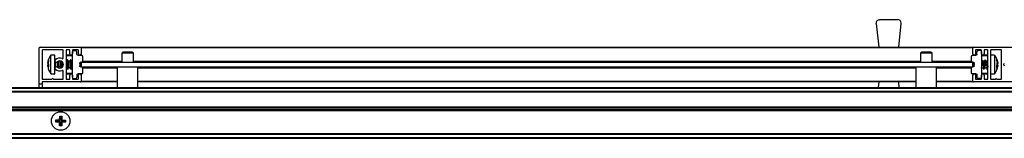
# Model space of a CAD drawing. Header units: millimetres. Extents: x 2867.23 to 2868.93, y 3696.15 to 3696.2.
# Tile 2 of 4: x 2867.656 to 2868.08, y 3696.1517 to 3696.203. Entities that reach past the tile are written whole.
import ezdxf

# ---------------------------------------------------------------- set-up
doc = ezdxf.new("R2010")
doc.units = ezdxf.units.MM
doc.layers.add('SANINDUSA', color=3, linetype='Continuous')

msp = doc.modelspace()

# ---------------------------------------------------------------- linework, layer by layer
at = {"layer": 'SANINDUSA'}
for p, q in [((2868.024888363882, 3696.201331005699), (2868.024880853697, 3696.201481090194)), ((2868.024888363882, 3696.201331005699), (2868.025919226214, 3696.191081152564)), ((2868.026380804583, 3696.202981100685), (2868.034063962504, 3696.202981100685)), ((2868.034525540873, 3696.191081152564), (2868.035556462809, 3696.201331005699)), ((2867.664422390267, 3696.17508112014), (2867.664422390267, 3696.190781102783)), ((2867.664722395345, 3696.191081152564), (2867.682122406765, 3696.191081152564)), ((2867.665622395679, 3696.189781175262), (2867.665622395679, 3696.177381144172)), ((2867.674622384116, 3696.189881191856), (2867.665722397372, 3696.189881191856)), ((2867.674722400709, 3696.186439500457), (2867.674722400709, 3696.189781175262)), ((2867.67592239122, 3696.189781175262), (2867.67592239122, 3696.177381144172)), ((2867.677422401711, 3696.189881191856), (2867.676022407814, 3696.189881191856)), ((2867.677522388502, 3696.188181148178), (2867.677522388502, 3696.189781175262)), ((2867.678722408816, 3696.189781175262), (2867.678722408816, 3696.188181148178)), ((2867.678722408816, 3696.189581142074), (2867.680131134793, 3696.18955658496)), ((2867.678722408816, 3696.178081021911), (2867.678722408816, 3696.189081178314)), ((2867.681122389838, 3696.189881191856), (2867.678822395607, 3696.189881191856)), ((2867.680622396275, 3696.188072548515), (2867.680622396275, 3696.1890566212)), ((2867.681222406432, 3696.188181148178), (2867.681222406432, 3696.189781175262)), ((2867.682422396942, 3696.191081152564), (2868.066422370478, 3696.191081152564)), ((2867.682422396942, 3696.191081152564), (2867.682422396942, 3696.190781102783)), ((2868.066422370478, 3696.190781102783), (2867.682422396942, 3696.190781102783)), ((2867.682422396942, 3696.190781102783), (2867.682422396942, 3696.188181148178)), ((2867.700422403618, 3696.18898116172), (2867.699922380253, 3696.188481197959)), ((2867.704422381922, 3696.18898116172), (2867.700422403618, 3696.18898116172)), ((2867.704922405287, 3696.188481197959), (2867.704422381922, 3696.18898116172)), ((2868.044422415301, 3696.18898116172), (2868.043922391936, 3696.188481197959)), ((2868.048422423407, 3696.18898116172), (2868.044422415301, 3696.18898116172)), ((2868.048922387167, 3696.188481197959), (2868.048422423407, 3696.18898116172)), ((2868.066422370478, 3696.190781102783), (2868.066422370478, 3696.191081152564)), ((2868.066422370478, 3696.188181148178), (2868.066422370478, 3696.190781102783)), ((2868.06672242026, 3696.191081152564), (2868.084122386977, 3696.191081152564)), ((2868.067622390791, 3696.189781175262), (2868.067622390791, 3696.188181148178)), ((2868.070022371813, 3696.189881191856), (2868.067722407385, 3696.189881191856)), ((2868.068222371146, 3696.188072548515), (2868.068222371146, 3696.1890566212)), ((2868.070122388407, 3696.189581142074), (2868.068713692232, 3696.18955658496)), ((2868.070122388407, 3696.188181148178), (2868.070122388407, 3696.189781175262)), ((2868.070122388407, 3696.189081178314), (2868.070122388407, 3696.178081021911)), ((2868.07132240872, 3696.189781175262), (2868.07132240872, 3696.188181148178)), ((2868.072822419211, 3696.189881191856), (2868.07142236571, 3696.189881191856)), ((2868.0729223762, 3696.177381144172), (2868.0729223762, 3696.189781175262)), ((2868.074122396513, 3696.189781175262), (2868.074122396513, 3696.177381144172)), ((2868.078722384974, 3696.189881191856), (2868.074222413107, 3696.189881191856)), ((2868.078822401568, 3696.177381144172), (2868.078822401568, 3696.189781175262)), ((2867.66805778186, 3696.184238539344), (2867.668391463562, 3696.185767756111)), ((2867.668391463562, 3696.185533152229), (2867.66805778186, 3696.183975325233)), ((2867.668391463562, 3696.185035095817), (2867.66805778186, 3696.183706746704)), ((2867.668391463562, 3696.185767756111), (2867.668391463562, 3696.185533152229)), ((2867.669379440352, 3696.187519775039), (2867.669116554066, 3696.187178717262)), ((2867.671112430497, 3696.187581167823), (2867.669388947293, 3696.187581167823)), ((2867.669388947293, 3696.179581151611), (2867.669388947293, 3696.187581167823)), ((2867.671112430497, 3696.179581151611), (2867.671112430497, 3696.187581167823)), ((2867.671312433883, 3696.184733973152), (2867.671312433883, 3696.182428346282)), ((2867.672721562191, 3696.184988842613), (2867.672668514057, 3696.185082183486)), ((2867.673357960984, 3696.185041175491), (2867.672691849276, 3696.185041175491)), ((2867.673283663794, 3696.185179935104), (2867.673231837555, 3696.185041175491)), ((2867.673391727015, 3696.1851721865), (2867.673330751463, 3696.185041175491)), ((2867.673412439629, 3696.184990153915), (2867.673357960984, 3696.185026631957)), ((2867.678722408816, 3696.187381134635), (2867.67592239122, 3696.187381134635)), ((2867.676157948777, 3696.185041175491), (2867.67592239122, 3696.185041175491)), ((2867.678722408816, 3696.187581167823), (2867.676122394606, 3696.187581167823)), ((2867.676382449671, 3696.185581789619), (2867.676130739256, 3696.185041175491)), ((2867.676212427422, 3696.184990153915), (2867.676157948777, 3696.185026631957)), ((2867.676921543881, 3696.184988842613), (2867.676580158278, 3696.185589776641)), ((2867.677557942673, 3696.185041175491), (2867.676891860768, 3696.185041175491)), ((2867.67778247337, 3696.185581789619), (2867.677530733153, 3696.185041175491)), ((2867.677612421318, 3696.184990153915), (2867.677557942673, 3696.185026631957)), ((2867.678321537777, 3696.184988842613), (2867.677980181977, 3696.185589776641)), ((2867.678722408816, 3696.185041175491), (2867.678291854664, 3696.185041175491)), ((2867.681113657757, 3696.187572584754), (2867.682631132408, 3696.187546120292)), ((2867.682631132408, 3696.184595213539), (2867.68231367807, 3696.184589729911)), ((2867.682422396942, 3696.18454299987), (2867.682413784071, 3696.184611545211)), ((2867.682422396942, 3696.188181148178), (2867.682422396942, 3696.187549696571)), ((2867.682422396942, 3696.18459163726), (2867.682422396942, 3696.184581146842)), ((2867.682422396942, 3696.184581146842), (2868.066422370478, 3696.184581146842)), ((2867.682422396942, 3696.184581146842), (2867.682422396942, 3696.182581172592)), ((2867.683122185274, 3696.185081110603), (2867.699922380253, 3696.185081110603)), ((2867.683122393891, 3696.185095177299), (2867.683122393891, 3696.187046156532)), ((2867.699922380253, 3696.188481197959), (2867.699922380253, 3696.184581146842)), ((2867.704922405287, 3696.188481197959), (2867.699922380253, 3696.188481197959)), ((2867.704922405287, 3696.184581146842), (2867.704922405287, 3696.188481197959)), ((2867.704922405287, 3696.185081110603), (2868.043922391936, 3696.185081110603)), ((2868.043922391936, 3696.188481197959), (2868.043922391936, 3696.184581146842)), ((2868.048922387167, 3696.188481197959), (2868.043922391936, 3696.188481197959)), ((2868.048922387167, 3696.184581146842), (2868.048922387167, 3696.188481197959)), ((2868.048922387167, 3696.185081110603), (2868.065722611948, 3696.185081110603)), ((2868.06572237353, 3696.187046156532), (2868.06572237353, 3696.185095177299)), ((2868.066213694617, 3696.187546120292), (2868.067731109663, 3696.187572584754)), ((2868.066531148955, 3696.184589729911), (2868.066213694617, 3696.184595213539)), ((2868.066422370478, 3696.188181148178), (2868.066422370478, 3696.187549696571)), ((2868.066422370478, 3696.18459163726), (2868.066422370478, 3696.184581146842)), ((2868.066422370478, 3696.182581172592), (2868.066422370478, 3696.184581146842)), ((2868.072722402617, 3696.187581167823), (2868.070122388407, 3696.187581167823)), ((2868.0729223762, 3696.187381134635), (2868.070122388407, 3696.187381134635)), ((2868.070370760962, 3696.185644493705), (2868.070122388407, 3696.18531642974)), ((2868.070625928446, 3696.185020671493), (2868.070403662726, 3696.185639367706)), ((2868.071340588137, 3696.185041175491), (2868.070611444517, 3696.185041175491)), ((2868.071770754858, 3696.185644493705), (2868.071334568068, 3696.185068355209)), ((2868.072025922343, 3696.185020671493), (2868.071803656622, 3696.185639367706)), ((2868.072740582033, 3696.185041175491), (2868.072011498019, 3696.185041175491)), ((2868.0729223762, 3696.18531642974), (2868.072734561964, 3696.185068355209)), ((2868.075845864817, 3696.187581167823), (2868.074122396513, 3696.187581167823)), ((2868.075845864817, 3696.187581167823), (2868.075845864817, 3696.181981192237)), ((2868.076843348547, 3696.185343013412), (2868.076843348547, 3696.185729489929)), ((2868.076843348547, 3696.185729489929), (2868.077177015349, 3696.18429468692)), ((2868.077177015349, 3696.183861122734), (2868.076843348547, 3696.185343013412)), ((2868.076856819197, 3696.184218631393), (2868.077177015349, 3696.184292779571)), ((2868.077109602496, 3696.184583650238), (2868.07703330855, 3696.184912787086)), ((2867.66805778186, 3696.183975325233), (2867.668391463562, 3696.183531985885)), ((2867.66805778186, 3696.183706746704), (2867.668180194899, 3696.183349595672)), ((2867.66805778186, 3696.183186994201), (2867.668391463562, 3696.183630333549)), ((2867.66805778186, 3696.183455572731), (2867.668128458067, 3696.183458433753)), ((2867.668391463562, 3696.183229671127), (2867.66805778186, 3696.183186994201)), ((2867.668131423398, 3696.182843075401), (2867.66805778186, 3696.183186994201)), ((2867.66805778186, 3696.18292378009), (2867.668391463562, 3696.182995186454)), ((2867.66805778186, 3696.18292378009), (2867.668391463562, 3696.181394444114)), ((2867.668391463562, 3696.182594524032), (2867.66805778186, 3696.18292378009)), ((2867.668391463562, 3696.183531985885), (2867.668391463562, 3696.182594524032)), ((2867.671112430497, 3696.181921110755), (2867.671114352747, 3696.18194888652)), ((2867.672760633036, 3696.182049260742), (2867.672825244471, 3696.182188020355)), ((2867.672794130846, 3696.182121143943), (2867.673466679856, 3696.182121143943)), ((2867.672856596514, 3696.182023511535), (2867.672893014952, 3696.182121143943)), ((2867.673433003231, 3696.182121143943), (2867.673498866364, 3696.182005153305)), ((2867.674722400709, 3696.177381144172), (2867.674722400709, 3696.180722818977)), ((2867.67592239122, 3696.182121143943), (2867.676266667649, 3696.182121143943)), ((2867.676232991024, 3696.182121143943), (2867.676544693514, 3696.181572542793)), ((2867.676742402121, 3696.181580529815), (2867.67702522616, 3696.182188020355)), ((2867.676994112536, 3696.182121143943), (2867.677666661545, 3696.182121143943)), ((2867.677633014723, 3696.182121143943), (2867.677944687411, 3696.181572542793)), ((2867.678142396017, 3696.181580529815), (2867.678425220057, 3696.182188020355)), ((2867.678394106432, 3696.182121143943), (2867.678722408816, 3696.182121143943)), ((2867.681822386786, 3696.184089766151), (2867.681822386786, 3696.183072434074)), ((2867.68231367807, 3696.182572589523), (2867.682631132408, 3696.182566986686)), ((2867.682422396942, 3696.182581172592), (2868.066422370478, 3696.182581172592)), ((2867.682422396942, 3696.182570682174), (2867.682422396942, 3696.182581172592)), ((2867.697972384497, 3696.182081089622), (2867.683122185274, 3696.182081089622)), ((2867.683122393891, 3696.180116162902), (2867.683122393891, 3696.182067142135)), ((2867.697972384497, 3696.182581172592), (2867.697972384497, 3696.173681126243)), ((2867.706872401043, 3696.173681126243), (2867.706872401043, 3696.182581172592)), ((2868.041972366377, 3696.182081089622), (2867.706872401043, 3696.182081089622)), ((2868.041972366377, 3696.182581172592), (2868.041972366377, 3696.173681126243)), ((2868.050872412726, 3696.173681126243), (2868.050872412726, 3696.182581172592)), ((2868.065722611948, 3696.182081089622), (2868.050872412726, 3696.182081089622)), ((2868.06572237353, 3696.182067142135), (2868.06572237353, 3696.180116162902)), ((2868.066213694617, 3696.182566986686), (2868.066531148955, 3696.182572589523)), ((2868.066422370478, 3696.182581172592), (2868.066422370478, 3696.182570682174)), ((2868.066922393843, 3696.183023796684), (2868.06687089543, 3696.182715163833)), ((2868.067022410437, 3696.183072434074), (2868.067022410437, 3696.184089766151)), ((2868.070122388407, 3696.181977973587), (2868.070210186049, 3696.182093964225)), ((2868.070225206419, 3696.182121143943), (2868.070933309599, 3696.182121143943)), ((2868.070918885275, 3696.182141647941), (2868.071141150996, 3696.181522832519)), ((2868.071174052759, 3696.181517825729), (2868.07161023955, 3696.182093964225)), ((2868.071625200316, 3696.182121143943), (2868.072333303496, 3696.182121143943)), ((2868.072318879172, 3696.182141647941), (2868.072541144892, 3696.181522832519)), ((2868.072574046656, 3696.181517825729), (2868.0729223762, 3696.181977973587)), ((2868.075845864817, 3696.181981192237), (2868.075845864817, 3696.179581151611)), ((2868.077177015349, 3696.18329630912), (2868.076843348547, 3696.183976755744)), ((2868.076843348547, 3696.183170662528), (2868.077177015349, 3696.183861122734)), ((2868.076843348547, 3696.182285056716), (2868.076843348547, 3696.183170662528)), ((2868.077177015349, 3696.182867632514), (2868.076843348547, 3696.182944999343)), ((2868.077177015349, 3696.182867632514), (2868.076843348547, 3696.182285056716)), ((2868.076843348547, 3696.181810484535), (2868.077019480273, 3696.18259488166)), ((2868.076917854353, 3696.18332480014), (2868.077177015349, 3696.183301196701)), ((2868.077040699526, 3696.182281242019), (2868.077177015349, 3696.182867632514)), ((2868.077074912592, 3696.183856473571), (2868.077177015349, 3696.183866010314)), ((2868.077177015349, 3696.183301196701), (2868.077084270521, 3696.182889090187)), ((2868.077085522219, 3696.184273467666), (2868.077177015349, 3696.183866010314)), ((2868.077085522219, 3696.182888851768), (2868.077177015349, 3696.18329630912)), ((2868.080004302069, 3696.184078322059), (2868.079776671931, 3696.183753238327)), ((2868.079776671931, 3696.183409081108), (2868.080004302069, 3696.183083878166)), ((2867.665622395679, 3696.175981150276), (2867.665622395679, 3696.17508112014)), ((2867.665722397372, 3696.177281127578), (2867.669872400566, 3696.177281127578)), ((2867.682122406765, 3696.17608116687), (2867.665722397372, 3696.17608116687)), ((2867.669388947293, 3696.179581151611), (2867.671112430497, 3696.179581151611)), ((2867.670472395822, 3696.177281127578), (2867.674622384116, 3696.177281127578)), ((2867.67592239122, 3696.179781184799), (2867.678722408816, 3696.179781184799)), ((2867.676022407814, 3696.177281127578), (2867.677422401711, 3696.177281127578)), ((2867.676122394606, 3696.179581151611), (2867.678722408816, 3696.179581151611)), ((2867.677522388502, 3696.177381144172), (2867.677522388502, 3696.178981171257)), ((2867.678722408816, 3696.178981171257), (2867.678722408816, 3696.177381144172)), ((2867.678722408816, 3696.17758117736), (2867.680131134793, 3696.177605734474)), ((2867.678822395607, 3696.177281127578), (2867.681122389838, 3696.177281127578)), ((2867.680622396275, 3696.179089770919), (2867.680622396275, 3696.178105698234)), ((2867.682631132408, 3696.179616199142), (2867.681113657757, 3696.17958973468)), ((2867.681222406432, 3696.177381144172), (2867.681222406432, 3696.178981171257)), ((2867.682422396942, 3696.179612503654), (2867.682422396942, 3696.178981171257)), ((2867.682422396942, 3696.178981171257), (2867.682422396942, 3696.176381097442)), ((2867.682422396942, 3696.176381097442), (2867.682422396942, 3696.17608116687)), ((2867.682422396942, 3696.176381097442), (2867.697972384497, 3696.176381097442)), ((2867.697972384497, 3696.17608116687), (2867.682422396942, 3696.17608116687)), ((2867.706872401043, 3696.176381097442), (2868.041972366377, 3696.176381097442)), ((2868.041972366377, 3696.17608116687), (2867.706872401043, 3696.17608116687)), ((2868.025919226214, 3696.17608116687), (2868.025677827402, 3696.173681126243)), ((2868.034766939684, 3696.173681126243), (2868.034525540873, 3696.17608116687)), ((2868.050872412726, 3696.176381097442), (2868.066422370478, 3696.176381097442)), ((2868.066422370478, 3696.17608116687), (2868.050872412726, 3696.17608116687)), ((2868.067731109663, 3696.17958973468), (2868.066213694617, 3696.179616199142)), ((2868.066422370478, 3696.179612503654), (2868.066422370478, 3696.178981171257)), ((2868.066422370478, 3696.176381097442), (2868.066422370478, 3696.178981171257)), ((2868.066422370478, 3696.17608116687), (2868.066422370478, 3696.176381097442)), ((2868.084122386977, 3696.17608116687), (2868.06672242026, 3696.17608116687)), ((2868.067622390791, 3696.178981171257), (2868.067622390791, 3696.177381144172)), ((2868.067722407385, 3696.177281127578), (2868.070022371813, 3696.177281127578)), ((2868.068222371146, 3696.179089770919), (2868.068222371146, 3696.178105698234)), ((2868.070122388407, 3696.17758117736), (2868.068713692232, 3696.177605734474)), ((2868.070122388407, 3696.179781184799), (2868.0729223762, 3696.179781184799)), ((2868.070122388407, 3696.179581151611), (2868.072722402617, 3696.179581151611)), ((2868.070122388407, 3696.177381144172), (2868.070122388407, 3696.178981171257)), ((2868.07132240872, 3696.178981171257), (2868.07132240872, 3696.177381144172)), ((2868.07142236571, 3696.177281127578), (2868.072822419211, 3696.177281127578)), ((2868.074122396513, 3696.179581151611), (2868.075845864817, 3696.179581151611)), ((2868.074222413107, 3696.177281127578), (2868.076172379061, 3696.177281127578)), ((2868.07677241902, 3696.177281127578), (2868.078722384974, 3696.177281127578)), ((2867.28042240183, 3696.173681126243), (2868.888422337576, 3696.173681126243)), ((2867.28042240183, 3696.173381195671), (2868.888422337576, 3696.173381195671)), ((2868.888422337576, 3696.171981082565), (2867.28042240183, 3696.171981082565)), ((2868.888422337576, 3696.171681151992), (2867.28042240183, 3696.171681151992)), ((2868.888422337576, 3696.171581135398), (2867.28042240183, 3696.171581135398)), ((2867.665622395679, 3696.17508112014), (2867.664422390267, 3696.17508112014)), ((2867.664422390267, 3696.173681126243), (2867.664422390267, 3696.17508112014)), ((2867.665622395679, 3696.17508112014), (2867.665622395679, 3696.173681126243)), ((2867.28042240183, 3696.165281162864), (2868.888422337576, 3696.165281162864)), ((2867.28042240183, 3696.16518114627), (2868.888422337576, 3696.16518114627)), ((2867.28042240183, 3696.164881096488), (2868.888422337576, 3696.164881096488)), ((2868.888422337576, 3696.163981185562), (2867.28042240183, 3696.163981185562)), ((2868.888422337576, 3696.16368113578), (2867.28042240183, 3696.16368113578)), ((2868.888422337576, 3696.163581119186), (2867.28042240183, 3696.163581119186)), ((2867.669749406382, 3696.160181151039), (2867.669751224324, 3696.160181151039)), ((2867.669751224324, 3696.160181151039), (2867.669753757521, 3696.160181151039)), ((2867.67022521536, 3696.161165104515), (2867.670149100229, 3696.161165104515)), ((2867.671478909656, 3696.158746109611), (2867.671500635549, 3696.159712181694)), ((2867.671762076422, 3696.159016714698), (2867.671478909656, 3696.158746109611)), ((2867.671500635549, 3696.159712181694), (2867.673092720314, 3696.159735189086)), ((2867.671500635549, 3696.159712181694), (2867.671771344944, 3696.159428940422)), ((2867.671771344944, 3696.159428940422), (2867.671762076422, 3696.159016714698)), ((2867.673411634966, 3696.158979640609), (2867.671762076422, 3696.159016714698)), ((2867.671771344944, 3696.159428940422), (2867.673420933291, 3696.159391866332)), ((2867.673411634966, 3696.158979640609), (2867.673068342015, 3696.158651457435)), ((2867.673092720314, 3696.159735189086), (2867.673187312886, 3696.161324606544)), ((2867.673092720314, 3696.159735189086), (2867.673420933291, 3696.159391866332)), ((2867.673187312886, 3696.161324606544), (2867.673458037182, 3696.161041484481)), ((2867.673187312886, 3696.161324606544), (2867.67415341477, 3696.161302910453)), ((2867.673411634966, 3696.158979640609), (2867.673374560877, 3696.15733014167)), ((2867.673458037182, 3696.161041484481), (2867.673420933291, 3696.159391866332)), ((2867.673870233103, 3696.161032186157), (2867.673458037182, 3696.161041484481)), ((2867.673786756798, 3696.157320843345), (2867.673823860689, 3696.158970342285)), ((2867.673823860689, 3696.158970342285), (2867.674152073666, 3696.15862713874)), ((2867.673823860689, 3696.158970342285), (2867.675473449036, 3696.158933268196)), ((2867.673833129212, 3696.159382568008), (2867.673870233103, 3696.161032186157)), ((2867.673833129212, 3696.159382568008), (2867.674176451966, 3696.159710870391)), ((2867.673833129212, 3696.159382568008), (2867.675482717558, 3696.159345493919)), ((2867.673870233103, 3696.161032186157), (2867.67415341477, 3696.161302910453)), ((2867.67415341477, 3696.161302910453), (2867.674176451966, 3696.159710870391)), ((2867.674176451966, 3696.159710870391), (2867.675765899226, 3696.159616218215)), ((2867.675473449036, 3696.158933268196), (2867.675482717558, 3696.159345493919)), ((2867.67574414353, 3696.158650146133), (2867.675473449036, 3696.158933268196)), ((2867.675482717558, 3696.159345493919), (2867.675765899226, 3696.159616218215)), ((2867.675765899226, 3696.159616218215), (2867.67574414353, 3696.158650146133)), ((2867.677019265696, 3696.161165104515), (2867.67709567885, 3696.161165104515)), ((2867.677490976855, 3696.160181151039), (2867.67749348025, 3696.160181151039)), ((2867.67749348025, 3696.160181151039), (2867.677495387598, 3696.160181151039)), ((2867.669751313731, 3696.158181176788), (2867.669749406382, 3696.158181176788)), ((2867.669753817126, 3696.158181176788), (2867.669751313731, 3696.158181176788)), ((2867.670225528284, 3696.157197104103), (2867.670149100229, 3696.157197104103)), ((2867.673068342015, 3696.158651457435), (2867.671478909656, 3696.158746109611)), ((2867.67309137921, 3696.157059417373), (2867.673068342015, 3696.158651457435)), ((2867.673374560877, 3696.15733014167), (2867.67309137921, 3696.157059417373)), ((2867.674057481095, 3696.157037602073), (2867.67309137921, 3696.157059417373)), ((2867.673374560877, 3696.15733014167), (2867.673786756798, 3696.157320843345)), ((2867.674057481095, 3696.157037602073), (2867.673786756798, 3696.157320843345)), ((2867.674152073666, 3696.15862713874), (2867.674057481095, 3696.157037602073)), ((2867.67574414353, 3696.158650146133), (2867.674152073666, 3696.15862713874)), ((2867.67709567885, 3696.157197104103), (2867.677019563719, 3696.157197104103)), ((2867.677493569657, 3696.158181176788), (2867.677491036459, 3696.158181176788)), ((2867.677495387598, 3696.158181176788), (2867.677493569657, 3696.158181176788)), ((2867.28042240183, 3696.153781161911), (2868.888422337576, 3696.153781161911)), ((2868.888422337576, 3696.153681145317), (2867.28042240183, 3696.153681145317)), ((2868.888422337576, 3696.153381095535), (2867.28042240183, 3696.153381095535)), ((2868.888422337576, 3696.151981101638), (2867.28042240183, 3696.151981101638)), ((2868.888422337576, 3696.151681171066), (2867.28042240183, 3696.151681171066))]:
    msp.add_line(p, q, dxfattribs=at)
at = {"layer": 'SANINDUSA', "flags": 128}
for points in [[(2867.676907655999, 3696.183078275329), (2867.676881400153, 3696.183896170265), (2867.676806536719, 3696.184666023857), (2867.676694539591, 3696.185270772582), (2867.676562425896, 3696.185618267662), (2867.676430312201, 3696.185655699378), (2867.676382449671, 3696.185581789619)], [(2867.678307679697, 3696.183078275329), (2867.678281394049, 3696.183896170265), (2867.678206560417, 3696.184666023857), (2867.678094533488, 3696.185270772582), (2867.677962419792, 3696.185618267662), (2867.677830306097, 3696.185655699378), (2867.67778247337, 3696.185581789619)], [(2868.070370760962, 3696.185644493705), (2868.070391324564, 3696.185656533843), (2868.070417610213, 3696.185479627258), (2868.070391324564, 3696.185013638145), (2868.070316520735, 3696.184329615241), (2868.070204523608, 3696.183531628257), (2868.070122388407, 3696.183024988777)], [(2868.071319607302, 3696.185041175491), (2868.07134845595, 3696.185076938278), (2868.071367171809, 3696.184953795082), (2868.07134845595, 3696.184624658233), (2868.071295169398, 3696.184140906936), (2868.071215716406, 3696.183578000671), (2868.071122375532, 3696.183023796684)], [(2868.071770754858, 3696.185644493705), (2868.071791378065, 3696.185656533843), (2868.071817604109, 3696.185479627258), (2868.071791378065, 3696.185013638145), (2868.071716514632, 3696.184329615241), (2868.071604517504, 3696.183531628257), (2868.071472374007, 3696.182741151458), (2868.071340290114, 3696.182078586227), (2868.071228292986, 3696.181644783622), (2868.071153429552, 3696.181505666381), (2868.071141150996, 3696.181522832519)], [(2868.072719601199, 3696.185041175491), (2868.072748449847, 3696.185076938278), (2868.072767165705, 3696.184953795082), (2868.072748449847, 3696.184624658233), (2868.072695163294, 3696.184140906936), (2868.072615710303, 3696.183578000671), (2868.072522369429, 3696.183023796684)], [(2867.672656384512, 3696.182084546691), (2867.672681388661, 3696.182336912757), (2867.672707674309, 3696.183078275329)], [(2867.674071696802, 3696.182225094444), (2867.674081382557, 3696.182336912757), (2867.674107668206, 3696.183078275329)], [(2867.676544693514, 3696.181572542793), (2867.676562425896, 3696.181543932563), (2867.676694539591, 3696.181506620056), (2867.676806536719, 3696.181785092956), (2867.676881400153, 3696.182336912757), (2867.676907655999, 3696.183078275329)], [(2867.677944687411, 3696.181572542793), (2867.677962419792, 3696.181543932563), (2867.678094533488, 3696.181506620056), (2867.678206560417, 3696.181785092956), (2867.678281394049, 3696.182336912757), (2867.678307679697, 3696.183078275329)], [(2868.067022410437, 3696.183621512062), (2868.067015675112, 3696.183578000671), (2868.066922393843, 3696.183023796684)], [(2868.0729223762, 3696.183024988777), (2868.072872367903, 3696.182741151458), (2868.07274028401, 3696.182078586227), (2868.072628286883, 3696.181644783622), (2868.072553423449, 3696.181505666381), (2868.072541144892, 3696.181522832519)]]:
    msp.add_lwpolyline(points, dxfattribs=at)
at = {"layer": 'SANINDUSA'}
msp.add_circle((2867.673622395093, 3696.159181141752), 0.004000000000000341, dxfattribs=at)
for centre, radius, start, end in [((2868.034063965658, 3696.201481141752), 0.001500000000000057, 0, 90), ((2868.034063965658, 3696.201481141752), 0.001499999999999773, 354.2568061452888, 0), ((2867.664722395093, 3696.190781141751), 0.0003000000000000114, 90, 180), ((2867.665722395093, 3696.189781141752), 9.999999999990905e-05, 90, 180), ((2867.674622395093, 3696.189781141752), 0.0001000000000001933, 0, 90), ((2867.676022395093, 3696.189781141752), 0.0001000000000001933, 90, 180), ((2867.677422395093, 3696.189781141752), 0.0001000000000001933, 0, 90), ((2867.678822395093, 3696.189781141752), 0.0001000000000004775, 90, 180), ((2867.680122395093, 3696.189056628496), 0.0005000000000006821, 0, 88.99999999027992), ((2867.681122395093, 3696.189781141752), 0.0001000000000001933, 0, 90), ((2867.682122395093, 3696.190781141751), 0.0003000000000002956, 0, 90), ((2868.066722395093, 3696.190781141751), 0.0003000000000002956, 90, 180), ((2868.067722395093, 3696.189781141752), 0.0001000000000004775, 90, 180), ((2868.068722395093, 3696.189056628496), 0.0005000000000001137, 91.0000000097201, 180), ((2868.070022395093, 3696.189781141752), 0.0001000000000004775, 0, 90), ((2868.071422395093, 3696.189781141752), 9.999999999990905e-05, 90, 180), ((2868.072822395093, 3696.189781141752), 9.999999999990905e-05, 0, 90), ((2868.074222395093, 3696.189781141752), 0.0001000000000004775, 90, 180), ((2868.078722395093, 3696.189781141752), 9.999999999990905e-05, 0, 90), ((2867.671712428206, 3696.185181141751), 0.0006000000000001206, 133.3417582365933, 313.3417582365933), ((2867.673222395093, 3696.183581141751), 0.002799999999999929, 67.22602758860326, 133.3417582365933), ((2867.665563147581, 3696.183313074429), 0.006700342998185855, 351.7784154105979, 12.23392300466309), ((2867.673222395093, 3696.183581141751), 0.001600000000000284, 226.6582417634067, 133.3417582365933), ((2867.66188615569, 3696.18317372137), 0.01082193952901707, 359.494663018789, 9.886189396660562), ((2867.670034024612, 3696.183519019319), 0.003684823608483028, 337.7059431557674, 23.53077109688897), ((2867.663202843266, 3696.183169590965), 0.01090520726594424, 359.5202235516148, 9.688348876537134), ((2867.674422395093, 3696.186439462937), 0.0003000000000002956, 247.2260275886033, 0), ((2867.676122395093, 3696.187381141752), 0.0002000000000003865, 90, 180), ((2867.67283420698, 3696.183519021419), 0.003684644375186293, 337.7047651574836, 23.53194909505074), ((2867.678122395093, 3696.188181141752), 0.0006000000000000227, 180, 0), ((2867.674233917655, 3696.183518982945), 0.003684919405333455, 337.7071651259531, 23.5307393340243), ((2867.681822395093, 3696.188181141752), 0.0006000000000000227, 180, 0), ((2867.674446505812, 3696.183267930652), 0.007613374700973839, 355.5619956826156, 9.363757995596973), ((2867.682622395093, 3696.187046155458), 0.0004999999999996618, 0, 88.99999999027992), ((2867.682622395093, 3696.185095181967), 0.0005000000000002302, 271.0000000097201, 0), ((2868.066222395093, 3696.187046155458), 0.0005000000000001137, 91.0000000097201, 180), ((2868.066222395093, 3696.185095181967), 0.000499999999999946, 180, 268.9999999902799), ((2868.067022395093, 3696.188181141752), 0.0006000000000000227, 180, 0), ((2868.070722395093, 3696.188181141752), 0.0006000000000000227, 180, 0), ((2868.072722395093, 3696.187381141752), 0.0002000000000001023, 0, 90), ((2867.671712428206, 3696.181981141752), 0.0006000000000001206, 46.65824176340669, 226.6582417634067), ((2867.673222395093, 3696.183581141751), 0.00280000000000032, 226.6582417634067, 292.7739724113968), ((2867.674422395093, 3696.180722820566), 0.0002999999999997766, 0, 112.7739724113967), ((2867.682622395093, 3696.182067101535), 0.0004999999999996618, 0, 88.99999999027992), ((2867.682622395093, 3696.180116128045), 0.0005000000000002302, 271.0000000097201, 0), ((2868.066222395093, 3696.182067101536), 0.0005000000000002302, 91.0000000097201, 180), ((2868.066222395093, 3696.180116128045), 0.000499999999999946, 180, 268.9999999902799), ((2868.066713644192, 3696.183404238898), 0.003733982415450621, 339.4572952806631, 353.3333109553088), ((2868.068106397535, 3696.183405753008), 0.003741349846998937, 339.4748122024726, 353.3231531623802), ((2868.080022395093, 3696.183581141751), 0.0003000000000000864, 145.0000000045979, 214.9999999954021), ((2867.665722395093, 3696.177381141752), 0.0001000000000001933, 180, 270), ((2867.665722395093, 3696.175981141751), 0.0001000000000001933, 90, 180), ((2867.670172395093, 3696.177156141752), 0.0003250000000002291, 22.61986493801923, 157.3801350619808), ((2867.674622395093, 3696.177381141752), 0.0001000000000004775, 270, 0), ((2867.676122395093, 3696.179781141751), 0.0002000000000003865, 180, 270), ((2867.676022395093, 3696.177381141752), 9.999999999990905e-05, 180, 270), ((2867.677422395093, 3696.177381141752), 9.999999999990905e-05, 270, 0), ((2867.678122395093, 3696.178981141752), 0.0006000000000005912, 0, 180), ((2867.678822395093, 3696.177381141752), 0.0001000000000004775, 180, 270), ((2867.680122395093, 3696.178105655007), 0.0005000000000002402, 271.0000000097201, 0), ((2867.681122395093, 3696.177381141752), 0.0001000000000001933, 270, 0), ((2867.681822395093, 3696.178981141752), 0.0006000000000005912, 0, 180), ((2867.682122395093, 3696.176381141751), 0.0003000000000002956, 270, 0), ((2868.067022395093, 3696.178981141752), 0.0006000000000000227, 0, 180), ((2868.066722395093, 3696.176381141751), 0.0003000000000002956, 180, 270), ((2868.067722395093, 3696.177381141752), 0.0001000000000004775, 180, 270), ((2868.068722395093, 3696.178105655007), 0.0005000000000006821, 180, 268.9999999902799), ((2868.070022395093, 3696.177381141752), 0.0001000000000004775, 270, 0), ((2868.070722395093, 3696.178981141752), 0.0006000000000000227, 0, 180), ((2868.071422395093, 3696.177381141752), 9.999999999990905e-05, 180, 270), ((2868.072722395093, 3696.179781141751), 0.0002000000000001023, 269.9999999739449, 0), ((2868.072822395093, 3696.177381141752), 9.999999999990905e-05, 270, 0), ((2868.074222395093, 3696.177381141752), 0.0001000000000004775, 180, 270), ((2868.076472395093, 3696.177156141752), 0.0003250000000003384, 22.61986493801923, 157.3801350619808), ((2868.078722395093, 3696.177381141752), 9.999999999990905e-05, 270, 0)]:
    msp.add_arc(centre, radius, start, end, dxfattribs=at)
for centre, major_axis, ratio, start_param, end_param in [((2867.672007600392, 3696.183581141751), (-6.065627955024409e-05, 0.001459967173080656), 0.1614091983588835, 3.716953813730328, 5.610468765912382), ((2867.673407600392, 3696.183581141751), (-6.065627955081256e-05, 0.001459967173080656), 0.1614091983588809, 3.134886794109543, 6.0114148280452), ((2867.676207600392, 3696.183581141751), (-6.065627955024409e-05, 0.001459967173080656), 0.1614091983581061, 3.134886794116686, 6.011414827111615), ((2867.677607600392, 3696.183581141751), (-6.065627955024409e-05, 0.001459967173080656), 0.1614091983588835, 3.134886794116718, 6.011414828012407), ((2867.681807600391, 3696.183581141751), (-6.065627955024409e-05, 0.001459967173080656), 0.1614091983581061, 4.024506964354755, 5.340444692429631), ((2868.071117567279, 3696.183581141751), (0.000223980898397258, 0.001459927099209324), 0.06513900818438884, 4.33071427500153, 6.293178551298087), ((2868.072517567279, 3696.183581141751), (0.0002239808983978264, 0.001459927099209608), 0.06513900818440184, 4.330714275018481, 6.293178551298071), ((2868.066917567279, 3696.183581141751), (0.000223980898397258, 0.001459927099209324), 0.06513900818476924, 4.33071427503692, 4.756250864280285)]:
    msp.add_ellipse(centre, major_axis=major_axis, ratio=ratio, start_param=start_param, end_param=end_param, dxfattribs=at)
for points, knots in [([(2868.024880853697, 3696.201481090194), (2868.024903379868, 3696.201677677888), (2868.024948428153, 3696.202070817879), (2868.025295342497, 3696.202566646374), (2868.025791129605, 3696.202913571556), (2868.026184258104, 3696.202958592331), (2868.026380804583, 3696.202981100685)], [0, 0, 0, 0, 0.2500274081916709, 0.5000097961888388, 0.7500274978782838, 1, 1, 1, 1]), ([(2867.66828761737, 3696.185329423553), (2867.668198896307, 3696.185072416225), (2867.668080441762, 3696.184729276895), (2867.668075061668, 3696.184369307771), (2867.668073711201, 3696.184278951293)], [0, 0, 0, 0, 0.7489882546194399, 1, 1, 1, 1]), ([(2867.669370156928, 3696.187518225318), (2867.66930920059, 3696.187450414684), (2867.668933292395, 3696.18703223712), (2867.668577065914, 3696.186366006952), (2867.668410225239, 3696.185746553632), (2867.668365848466, 3696.185581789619)], [0, 0, 0, 0, 0.1243915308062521, 0.7671030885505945, 1, 1, 1, 1]), ([(2867.668479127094, 3696.185970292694), (2867.668459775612, 3696.185935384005), (2867.668417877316, 3696.185859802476), (2867.668400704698, 3696.185775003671), (2867.668391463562, 3696.185729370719)], [0, 0, 0, 0, 0.4618679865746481, 1, 1, 1, 1]), ([(2867.672816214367, 3696.18219219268), (2867.672825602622, 3696.182206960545), (2867.672855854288, 3696.182254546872), (2867.672892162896, 3696.182504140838), (2867.672916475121, 3696.182856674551), (2867.672922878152, 3696.183247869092), (2867.672914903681, 3696.183661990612), (2867.672887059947, 3696.184123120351), (2867.672838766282, 3696.184545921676), (2867.672778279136, 3696.184862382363), (2867.672733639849, 3696.18495855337), (2867.672712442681, 3696.185004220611)], [0, 0, 0, 0, 0.05771006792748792, 0.1859585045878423, 0.3130077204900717, 0.3996907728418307, 0.5061825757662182, 0.6317376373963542, 0.7578173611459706, 0.884998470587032, 1, 1, 1, 1]), ([(2867.674270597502, 3696.182407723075), (2867.674277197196, 3696.182442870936), (2867.674299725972, 3696.182562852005), (2867.674315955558, 3696.182861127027), (2867.674323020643, 3696.18324669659), (2867.674314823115, 3696.183661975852), (2867.674287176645, 3696.184125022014), (2867.674238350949, 3696.184538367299), (2867.674196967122, 3696.184786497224), (2867.674172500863, 3696.184848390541), (2867.674171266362, 3696.184851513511)], [0, 0, 0, 0, 0.06940426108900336, 0.2369190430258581, 0.3512109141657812, 0.4916206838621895, 0.657165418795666, 0.8234019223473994, 0.9910893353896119, 1, 1, 1, 1]), ([(2867.677016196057, 3696.18219219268), (2867.677025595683, 3696.18220696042), (2867.67705588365, 3696.18225454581), (2867.677092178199, 3696.182504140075), (2867.677116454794, 3696.182856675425), (2867.677122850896, 3696.183247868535), (2867.677114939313, 3696.18366199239), (2867.677087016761, 3696.184123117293), (2867.677038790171, 3696.184545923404), (2867.67697829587, 3696.184862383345), (2867.676933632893, 3696.184958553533), (2867.67691242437, 3696.185004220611)], [0, 0, 0, 0, 0.05771094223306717, 0.1859592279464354, 0.3130078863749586, 0.3996908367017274, 0.5061823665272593, 0.6317377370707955, 0.7578165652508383, 0.8849975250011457, 0.9999999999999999, 0.9999999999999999, 0.9999999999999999, 0.9999999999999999]), ([(2867.678416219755, 3696.18219219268), (2867.678425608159, 3696.182206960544), (2867.678455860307, 3696.182254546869), (2867.678492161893, 3696.182504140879), (2867.678516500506, 3696.182856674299), (2867.678522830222, 3696.183247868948), (2867.67851493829, 3696.1836619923), (2867.678487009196, 3696.184123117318), (2867.678438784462, 3696.184545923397), (2867.678378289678, 3696.184862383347), (2867.678333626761, 3696.184958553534), (2867.678312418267, 3696.185004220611)], [0, 0, 0, 0, 0.05771003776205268, 0.1859584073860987, 0.3130075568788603, 0.3996904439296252, 0.5061820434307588, 0.6317374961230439, 0.7578164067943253, 0.8849974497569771, 0.9999999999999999, 0.9999999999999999, 0.9999999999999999, 0.9999999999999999]), ([(2867.680765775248, 3696.187722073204), (2867.680723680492, 3696.18777493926), (2867.680641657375, 3696.187877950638), (2867.680628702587, 3696.18800883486), (2867.680622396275, 3696.188072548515)], [0, 0, 0, 0, 0.5132059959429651, 0.9999999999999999, 0.9999999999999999, 0.9999999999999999, 0.9999999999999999]), ([(2867.681113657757, 3696.187572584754), (2867.681081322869, 3696.187574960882), (2867.681016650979, 3696.187579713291), (2867.680923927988, 3696.18761059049), (2867.680837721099, 3696.187656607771), (2867.680789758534, 3696.187700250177), (2867.680765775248, 3696.187722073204)], [0, 0, 0, 0, 0.249999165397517, 0.5000146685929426, 0.7499864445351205, 1, 1, 1, 1]), ([(2867.681822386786, 3696.184089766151), (2867.681828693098, 3696.184153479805), (2867.681841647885, 3696.184284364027), (2867.681923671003, 3696.184387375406), (2867.681965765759, 3696.184440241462)], [0, 0, 0, 0, 0.4867940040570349, 0.9999999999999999, 0.9999999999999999, 0.9999999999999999, 0.9999999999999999]), ([(2867.681965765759, 3696.184440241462), (2867.681989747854, 3696.184462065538), (2867.682037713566, 3696.184505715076), (2867.682123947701, 3696.184551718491), (2867.682216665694, 3696.184582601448), (2867.682281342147, 3696.18458735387), (2867.68231367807, 3696.184589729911)], [0, 0, 0, 0, 0.2499991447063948, 0.5000141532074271, 0.750024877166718, 1, 1, 1, 1]), ([(2868.066531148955, 3696.184589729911), (2868.06656347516, 3696.184587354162), (2868.06662813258, 3696.184582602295), (2868.066720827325, 3696.184551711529), (2868.066807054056, 3696.184505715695), (2868.066855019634, 3696.184462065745), (2868.066879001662, 3696.184440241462)], [0, 0, 0, 0, 0.2499361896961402, 0.4999111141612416, 0.7499634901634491, 0.9999999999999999, 0.9999999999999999, 0.9999999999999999, 0.9999999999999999]), ([(2868.066879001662, 3696.184440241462), (2868.066921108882, 3696.18438737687), (2868.067003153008, 3696.184284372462), (2868.067016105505, 3696.184153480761), (2868.067022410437, 3696.184089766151)], [0, 0, 0, 0, 0.5132265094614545, 1, 1, 1, 1]), ([(2868.068079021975, 3696.187722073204), (2868.06805503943, 3696.1877002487), (2868.068007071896, 3696.187656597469), (2868.067920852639, 3696.187610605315), (2868.067828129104, 3696.187579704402), (2868.067763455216, 3696.187574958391), (2868.067731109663, 3696.187572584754)], [0, 0, 0, 0, 0.249995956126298, 0.50001740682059, 0.7499421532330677, 0.9999999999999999, 0.9999999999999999, 0.9999999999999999, 0.9999999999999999]), ([(2868.068222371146, 3696.188072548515), (2868.068216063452, 3696.188008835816), (2868.068203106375, 3696.187877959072), (2868.068121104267, 3696.187774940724), (2868.068079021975, 3696.187722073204)], [0, 0, 0, 0, 0.4868145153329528, 0.9999999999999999, 0.9999999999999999, 0.9999999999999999, 0.9999999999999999]), ([(2868.070620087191, 3696.185018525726), (2868.070622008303, 3696.185019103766), (2868.070630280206, 3696.185021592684), (2868.070631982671, 3696.18491670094), (2868.070625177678, 3696.184707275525), (2868.070596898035, 3696.184346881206), (2868.070548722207, 3696.183887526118), (2868.070488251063, 3696.183403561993), (2868.070443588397, 3696.183110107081), (2868.070422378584, 3696.18297074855)], [0, 0, 0, 0, 0.03675626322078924, 0.1582646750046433, 0.3075754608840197, 0.4836201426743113, 0.6604221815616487, 0.8387382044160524, 1, 1, 1, 1]), ([(2868.072020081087, 3696.185018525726), (2868.072022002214, 3696.185019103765), (2868.072030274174, 3696.185021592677), (2868.072031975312, 3696.184916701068), (2868.072025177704, 3696.184707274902), (2868.071996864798, 3696.184346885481), (2868.071948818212, 3696.183887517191), (2868.071888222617, 3696.183403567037), (2868.071843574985, 3696.183110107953), (2868.071822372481, 3696.18297074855)], [0, 0, 0, 0, 0.03675624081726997, 0.1582645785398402, 0.3075752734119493, 0.4836198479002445, 0.6604196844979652, 0.8387383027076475, 1, 1, 1, 1]), ([(2868.076126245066, 3696.187130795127), (2868.076063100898, 3696.187265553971), (2868.075991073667, 3696.187419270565), (2868.075873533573, 3696.187538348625), (2868.075859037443, 3696.187553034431)], [0, 0, 0, 0, 0.8766707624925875, 1, 1, 1, 1]), ([(2868.077055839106, 3696.184874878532), (2868.077033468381, 3696.185033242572), (2868.076948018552, 3696.185638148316), (2868.076553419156, 3696.186559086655), (2868.076076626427, 3696.187227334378), (2868.075861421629, 3696.187528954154)], [0, 0, 0, 0, 0.1628808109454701, 0.6221585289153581, 1, 1, 1, 1]), ([(2867.668114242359, 3696.182662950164), (2867.668148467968, 3696.182343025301), (2867.668201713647, 3696.181845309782), (2867.668416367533, 3696.181396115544), (2867.668493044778, 3696.18123565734)], [0, 0, 0, 0, 0.6427865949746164, 0.9999999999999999, 0.9999999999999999, 0.9999999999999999, 0.9999999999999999]), ([(2867.668428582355, 3696.181397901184), (2867.668529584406, 3696.181100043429), (2867.668745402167, 3696.180463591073), (2867.669157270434, 3696.179931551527), (2867.669376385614, 3696.179648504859)], [0, 0, 0, 0, 0.4679969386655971, 1, 1, 1, 1]), ([(2867.681965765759, 3696.182722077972), (2867.681923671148, 3696.182774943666), (2867.681841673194, 3696.182877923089), (2867.681828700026, 3696.183008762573), (2867.681822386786, 3696.183072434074)], [0, 0, 0, 0, 0.5133617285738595, 1, 1, 1, 1]), ([(2867.68231367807, 3696.182572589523), (2867.682281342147, 3696.182574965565), (2867.682216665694, 3696.182579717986), (2867.682123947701, 3696.182610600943), (2867.682037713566, 3696.182656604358), (2867.681989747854, 3696.182700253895), (2867.681965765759, 3696.182722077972)], [0, 0, 0, 0, 0.2499751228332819, 0.4999858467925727, 0.7500008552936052, 1, 1, 1, 1]), ([(2868.066879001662, 3696.182722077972), (2868.066855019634, 3696.182700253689), (2868.066807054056, 3696.182656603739), (2868.066720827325, 3696.182610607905), (2868.06662813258, 3696.182579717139), (2868.06656347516, 3696.182574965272), (2868.066531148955, 3696.182572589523)], [0, 0, 0, 0, 0.2500365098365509, 0.5000888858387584, 0.7500638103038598, 0.9999999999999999, 0.9999999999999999, 0.9999999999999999, 0.9999999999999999]), ([(2868.067022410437, 3696.183072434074), (2868.067016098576, 3696.183008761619), (2868.067003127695, 3696.182877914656), (2868.066921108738, 3696.182774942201), (2868.066879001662, 3696.182722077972)], [0, 0, 0, 0, 0.4866177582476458, 0.9999999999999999, 0.9999999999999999, 0.9999999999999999, 0.9999999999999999]), ([(2868.071122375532, 3696.183023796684), (2868.07109849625, 3696.18287643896), (2868.071050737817, 3696.182581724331), (2868.070989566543, 3696.182280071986), (2868.070948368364, 3696.182123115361), (2868.070936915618, 3696.182137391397), (2868.070933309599, 3696.18214188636)], [0, 0, 0, 0, 0.2898739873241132, 0.5797463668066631, 0.8676786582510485, 0.9999999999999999, 0.9999999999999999, 0.9999999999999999, 0.9999999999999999]), ([(2868.072522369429, 3696.183023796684), (2868.072498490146, 3696.18287643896), (2868.072450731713, 3696.182581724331), (2868.072389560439, 3696.182280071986), (2868.07234836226, 3696.182123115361), (2868.072336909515, 3696.182137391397), (2868.072333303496, 3696.18214188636)], [0, 0, 0, 0, 0.2898739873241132, 0.5797463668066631, 0.8676786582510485, 0.9999999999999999, 0.9999999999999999, 0.9999999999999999, 0.9999999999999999]), ([(2868.075838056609, 3696.1796182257), (2868.075964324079, 3696.179772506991), (2868.076362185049, 3696.180258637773), (2868.076804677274, 3696.181158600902), (2868.076985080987, 3696.18192500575), (2868.077067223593, 3696.182273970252)], [0, 0, 0, 0, 0.2020593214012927, 0.6366763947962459, 1, 1, 1, 1]), ([(2868.076903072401, 3696.181671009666), (2868.076956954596, 3696.181793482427), (2868.077042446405, 3696.181987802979), (2868.077061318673, 3696.182198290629), (2868.077068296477, 3696.18227611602)], [0, 0, 0, 0, 0.6302614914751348, 1, 1, 1, 1]), ([(2867.680622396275, 3696.179089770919), (2867.680628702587, 3696.179153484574), (2867.680641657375, 3696.179284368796), (2867.680723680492, 3696.179387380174), (2867.680765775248, 3696.179440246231)], [0, 0, 0, 0, 0.4867940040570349, 0.9999999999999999, 0.9999999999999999, 0.9999999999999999, 0.9999999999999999]), ([(2867.680765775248, 3696.179440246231), (2867.680789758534, 3696.179462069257), (2867.680837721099, 3696.179505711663), (2867.680923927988, 3696.179551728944), (2867.681016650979, 3696.179582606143), (2867.681081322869, 3696.179587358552), (2867.681113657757, 3696.17958973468)], [0, 0, 0, 0, 0.2500135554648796, 0.4999853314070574, 0.750000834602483, 1, 1, 1, 1]), ([(2868.067731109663, 3696.17958973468), (2868.067763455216, 3696.179587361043), (2868.067828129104, 3696.179582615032), (2868.067920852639, 3696.179551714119), (2868.068007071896, 3696.179505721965), (2868.06805503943, 3696.179462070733), (2868.068079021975, 3696.179440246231)], [0, 0, 0, 0, 0.2500578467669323, 0.4999825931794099, 0.7500040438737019, 0.9999999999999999, 0.9999999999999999, 0.9999999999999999, 0.9999999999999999]), ([(2868.068079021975, 3696.179440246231), (2868.068121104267, 3696.17938737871), (2868.068203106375, 3696.179284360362), (2868.068216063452, 3696.179153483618), (2868.068222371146, 3696.179089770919)], [0, 0, 0, 0, 0.513185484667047, 0.9999999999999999, 0.9999999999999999, 0.9999999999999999, 0.9999999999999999])]:
    msp.add_open_spline(points, degree=3, knots=knots, dxfattribs=at)

doc.saveas('drawing.dxf')
